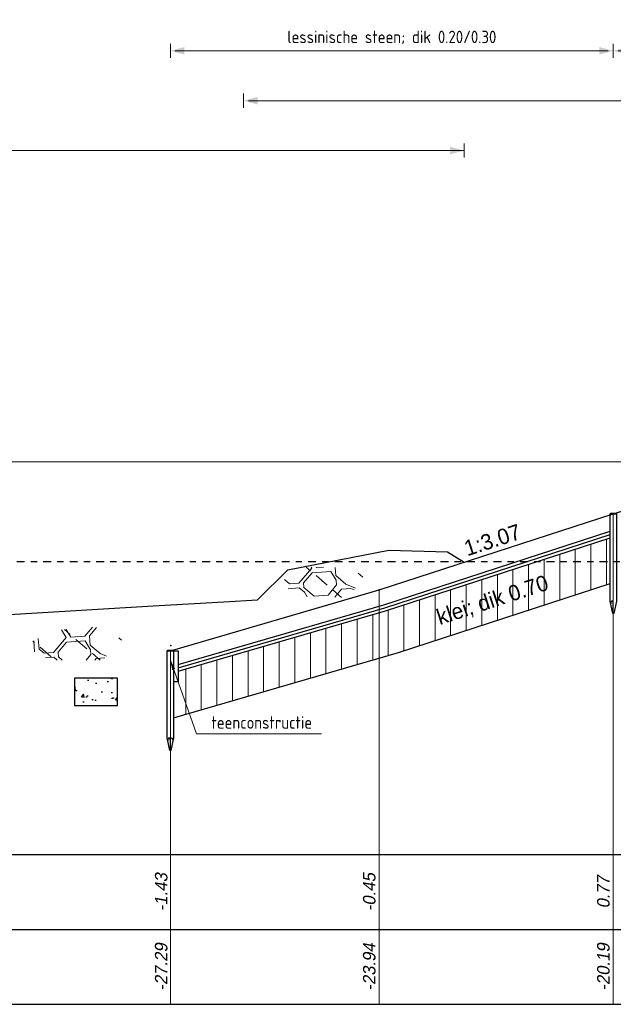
# Model space of a CAD drawing. Header units: metres. Extents: x 132 to 905, y -50 to 63.
# Tile 68 of 86: x 727 to 736, y -21 to -5. Entities that reach past the tile are written whole.
import ezdxf
from ezdxf.enums import TextEntityAlignment as Align

# ---------------------------------------------------------------- set-up
doc = ezdxf.new("R2010")
doc.units = ezdxf.units.M
doc.header["$LTSCALE"] = 0.1
doc.linetypes.add('NAP', pattern=[20, 12.5, -2.5, 2.5, -2.5])
for name, color, linetype, lineweight in [('DP-BS-arcering_klei', 253, 'Continuous', 0), ('DP-BS-arcering_kreukelberm', 253, 'Continuous', 0), ('DP-BS-arcering_slakken', 253, 'Continuous', 25), ('DP-BS-basalt 025', 253, 'basalt25', 13), ('DP-BS-Maatvoering', 2, 'Continuous', 20), ('DP-BS-Matenbalk_verlenglijnen', 253, 'Continuous', 0), ('DP-BS-materiaalomschrijving', 213, 'Continuous', 18), ('DP-BS-profiel', 2, 'Continuous', 25), ('DP-Matenbalk_verlenglijnen_best', 253, 'Continuous', 0), ('DP-NAP-lijn', 6, 'NAP', 25), ('DP-Taludhelling', 1, 'Continuous', 18), ('DP-Waterlijn', 1, 'Continuous', 13), ('DP-Waterlijn_tekst', 7, 'Continuous', 35), ('TL-2.5 mm tekst_schaaldp', 7, 'Continuous', 25), ('TL-5.0mm Tekst', 4, 'Continuous', 50)]:
    doc.layers.add(name, color=color, linetype=linetype, lineweight=lineweight)
doc.layers.add('DP-BS-arcrand', color=111, linetype='Continuous', plot=False)
for name, color, linetype in [('DP-BS-KANT-KREUKELBERM', 255, 'Continuous'), ('DP-BS-TEENSCHOT-GECONSTRUEERD', 198, 'Continuous'), ('DP-Matenbalk', 1, 'Continuous'), ('DP-Matenbalk_bestaandehoogten', 6, 'Continuous')]:
    doc.layers.add(name, color=color, linetype=linetype)
doc.styles.add('bestomschr', font='isocp.shx', dxfattribs={"width": 0.96})
doc.styles.add('dp-besthgt', font='StagCAD.ttf', dxfattribs={"oblique": 10, "height": 0.2})
doc.styles.add('Ontwnota-dwp-Bruinissepolder tot Grevelingendam$0$bestomschr', font='isocp.shx', dxfattribs={"width": 0.96})
doc.styles.add('StagCAD', font='StagCAD.ttf')
doc.linetypes.add('basalt25', pattern='A,0,-0.25,[57,BASALT25.shx,S=0.004,R=0,X=0,Y=0],-0.25', length=0.5)
doc.dimstyles.new('best-leader 1_100', dxfattribs={"dimscale": 0.1, "dimtxt": 2, "dimasz": 1.6, "dimexe": 0, "dimexo": 0, "dimgap": 0.8, "dimtad": 1, "dimrnd": 0.001, "dimzin": 1, "dimdsep": 46, "dimtxsty": 'bestomschr', "dimblk": 'RAD_PIJL', "dimcen": 0.09, "dimse1": 1, "dimse2": 1, "dimclrd": 212, "dimclre": 1, "dimclrt": 2, "dimazin": 0, "dimtfac": 1, "dimtix": 1, "dimtmove": 0, "dimatfit": 0, "dimfxl": 1, "dimtvp": 0.8299999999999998, "dimtolj": 1, "dimtzin": 0, "dimlwd": 5, "dimarcsym": 0})
doc.dimstyles.new('bestaand 1_100', dxfattribs={"dimscale": 0.1, "dimtxt": 2, "dimasz": 0.8, "dimexe": 0, "dimexo": 0, "dimgap": 1, "dimtad": 1, "dimrnd": 0.001, "dimzin": 1, "dimdsep": 46, "dimtxsty": 'bestomschr', "dimblk1": 'DIM_PIJL', "dimblk2": 'DIM_PIJL', "dimsah": 1, "dimcen": 0.09, "dimse1": 1, "dimse2": 1, "dimclrd": 212, "dimclre": 1, "dimclrt": 2, "dimazin": 0, "dimtfac": 1, "dimtix": 1, "dimtmove": 0, "dimatfit": 3, "dimldrblk": 'RAD_PIJL', "dimfxl": 1, "dimtvp": 0.8299999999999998, "dimtolj": 1, "dimtzin": 0, "dimlwd": 9, "dimlwe": 5, "dimarcsym": 0})
doc.dimstyles.new('Ontwnota-dwp-Bruinissepolder tot Grevelingendam$0$bestaand 1_100', dxfattribs={"dimscale": 0.1, "dimtxt": 2, "dimasz": 0.8, "dimexe": 0, "dimexo": 0, "dimgap": 1, "dimtad": 1, "dimrnd": 0.001, "dimzin": 1, "dimdsep": 46, "dimtxsty": 'Ontwnota-dwp-Bruinissepolder tot Grevelingendam$0$bestomschr', "dimblk1": 'Ontwnota-dwp-Bruinissepolder tot Grevelingendam$0$DIM_PIJL', "dimblk2": 'Ontwnota-dwp-Bruinissepolder tot Grevelingendam$0$DIM_PIJL', "dimsah": 1, "dimcen": 0.09, "dimse1": 1, "dimse2": 1, "dimclrd": 212, "dimclre": 1, "dimclrt": 2, "dimazin": 0, "dimtfac": 1, "dimtix": 1, "dimtmove": 0, "dimatfit": 3, "dimldrblk": 'Ontwnota-dwp-Bruinissepolder tot Grevelingendam$0$RAD_PIJL', "dimfxl": 1, "dimtvp": 0.8299999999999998, "dimtolj": 1, "dimtzin": 0, "dimlwd": 9, "dimlwe": 5, "dimarcsym": 0})

# ---------------------------------------------------------------- blocks, each defined once
blk = doc.blocks.new('RAD_PIJL')
at = {"color": 1, "linetype": 'Continuous'}
blk.add_solid([(-2.828427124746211, -0.75), (-2.828427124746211, 0.75), (0, 0)], dxfattribs=at)
blk = doc.blocks.new('BSHO')
at = {"layer": 'DP-Matenbalk_bestaandehoogten', "style": 'dp-besthgt', "oblique": 10}
for tag, p in [('AFSTAND', (0.6000000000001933, -0.0129295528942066)), ('HOOGTE', (1.800000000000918, -0.0129295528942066))]:
    blk.add_attdef(tag, text='', height=0.2, dxfattribs=at).set_placement(p, align=Align.BOTTOM_CENTER)
blk = doc.blocks.new('*U51')
at = {"layer": 'DP-Matenbalk'}
for p, q in [((6, -3.499999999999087), (42.3055871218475, -3.499999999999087)), ((6, -4.699999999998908), (42.3055871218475, -4.699999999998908)), ((6, -5.899999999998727), (42.3055871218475, -5.899999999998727))]:
    blk.add_line(p, q, dxfattribs=at)
at = {"layer": 'DP-Matenbalk', "style": 'StagCAD', "width": 0.8}
blk.add_attdef('DPNR', (0, -3.356417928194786), '', height=0.25, dxfattribs=at)
at = {"layer": 'TL-2.5 mm tekst_schaaldp', "style": 'StagCAD', "width": 0.96}
blk.add_attdef('SCHAAL', (-0.0500000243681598, -7.52420836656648), '', height=0.2499999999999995, dxfattribs=at)
at = {"layer": 'TL-5.0mm Tekst', "style": 'StagCAD', "width": 0.96}
blk.add_attdef('OMSCHRIJVING', (-0.0500000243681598, -6.934744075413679), '', height=0.4999999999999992, dxfattribs=at)
blk = doc.blocks.new('*U50')
at = {"layer": 'DP-NAP-lijn'}
blk.add_line((0, 0), (422.3512536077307, 0), dxfattribs=at)
at = {"layer": 'DP-Waterlijn'}
blk.add_line((0, 16.00000000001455), (205.5626785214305, 16.00000000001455), dxfattribs=at)
at = {"layer": 'DP-NAP-lijn', "style": 'StagCAD'}
blk.add_attdef('NAPLIJN', (6.246522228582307, 0.9999999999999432), '', height=2.5, dxfattribs=at)
at = {"layer": 'DP-Waterlijn_tekst', "style": 'StagCAD'}
blk.add_attdef('WP', text='', height=2.5, dxfattribs=at).set_placement((11.17347716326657, 16.00000000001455), align=Align.BOTTOM_CENTER)
blk = doc.blocks.new('Ontwnota-dwp-Bruinissepolder tot Grevelingendam$0$DIM_PIJL')
at = {"color": 1}
blk.add_line((0, 1.414213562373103), (0, -1.414213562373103), dxfattribs=at)
at = {"color": 1, "linetype": 'ByBlock'}
blk.add_solid([(-2.828427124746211, -0.75), (-2.828427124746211, 0.75), (0, 0)], dxfattribs=at)
blk = doc.blocks.new('*D271')
at = {"layer": 'Defpoints', "color": 0, "transparency": 16777216}
for p in [(26.82721576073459, 9.190634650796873), (26.82721576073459, 4.213745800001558), (18.92025396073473, 1.76697530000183)]:
    blk.add_point(p, dxfattribs=at)
at = {"layer": 'DP-BS-Maatvoering', "color": 212, "lineweight": 9, "transparency": 16777216}
blk.add_line((19.00025396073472, 9.190634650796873), (26.74721576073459, 9.190634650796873), dxfattribs=at)
at = {"layer": 'DP-BS-Maatvoering', "color": 212, "lineweight": 9, "transparency": 16777216, "xscale": 0.08000000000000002, "yscale": 0.08000000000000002, "zscale": 0.08000000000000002, "rotation": 180}
blk.add_blockref('Ontwnota-dwp-Bruinissepolder tot Grevelingendam$0$DIM_PIJL', (18.92025396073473, 9.190634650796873), dxfattribs=at)
at = {"layer": 'DP-BS-Maatvoering', "color": 212, "lineweight": 9, "transparency": 16777216, "xscale": 0.08000000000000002, "yscale": 0.08000000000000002, "zscale": 0.08000000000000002}
blk.add_blockref('Ontwnota-dwp-Bruinissepolder tot Grevelingendam$0$DIM_PIJL', (26.82721576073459, 9.190634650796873), dxfattribs=at)
at = {"layer": 'DP-BS-Maatvoering', "color": 2, "transparency": 16777216, "insert": (22.87373486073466, 9.405654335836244), "char_height": 0.2, "attachment_point": 5, "style": 'Ontwnota-dwp-Bruinissepolder tot Grevelingendam$0$bestomschr'}
blk.add_mtext('\\A1;basalt; dik 0.20/0.30', dxfattribs=at)
blk = doc.blocks.new('Ontwnota-dwp-Bruinissepolder tot Grevelingendam$0$RAD_PIJL')
at = {"color": 1, "linetype": 'Continuous'}
blk.add_solid([(-2.828427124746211, -0.75), (-2.828427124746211, 0.75), (0, 0)], dxfattribs=at)
blk = doc.blocks.new('*D272')
at = {"layer": 'Defpoints', "color": 0, "transparency": 16777216}
for p in [(18.92025396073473, 9.190634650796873), (18.92025396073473, 1.76697530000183), (11.81370246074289, -0.4289631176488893)]:
    blk.add_point(p, dxfattribs=at)
at = {"layer": 'DP-BS-Maatvoering', "color": 212, "lineweight": 9, "transparency": 16777216}
blk.add_line((11.89370246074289, 9.190634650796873), (18.84025396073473, 9.190634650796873), dxfattribs=at)
at = {"layer": 'DP-BS-Maatvoering', "color": 212, "lineweight": 9, "transparency": 16777216, "xscale": 0.08000000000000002, "yscale": 0.08000000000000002, "zscale": 0.08000000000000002, "rotation": 180}
blk.add_blockref('Ontwnota-dwp-Bruinissepolder tot Grevelingendam$0$DIM_PIJL', (11.81370246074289, 9.190634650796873), dxfattribs=at)
at = {"layer": 'DP-BS-Maatvoering', "color": 212, "lineweight": 9, "transparency": 16777216, "xscale": 0.08000000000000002, "yscale": 0.08000000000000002, "zscale": 0.08000000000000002}
blk.add_blockref('Ontwnota-dwp-Bruinissepolder tot Grevelingendam$0$DIM_PIJL', (18.92025396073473, 9.190634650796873), dxfattribs=at)
at = {"layer": 'DP-BS-Maatvoering', "color": 2, "transparency": 16777216, "insert": (15.36697821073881, 9.405654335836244), "char_height": 0.2, "attachment_point": 5, "style": 'Ontwnota-dwp-Bruinissepolder tot Grevelingendam$0$bestomschr'}
blk.add_mtext('\\A1;lessinische steen; dik 0.20/0.30', dxfattribs=at)
blk = doc.blocks.new('DIM_PIJL')
at = {"color": 1}
blk.add_line((0, 1.414213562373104), (0, -1.414213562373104), dxfattribs=at)
at = {"color": 1, "linetype": 'ByBlock'}
blk.add_solid([(-2.828427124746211, -0.75), (-2.828427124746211, 0.75), (0, 0)], dxfattribs=at)
blk = doc.blocks.new('*D274')
at = {"layer": 'Defpoints', "color": 0, "transparency": 16777216}
for p in [(27.71388116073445, 8.390634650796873), (27.71388116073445, 4.20120810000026), (12.98821582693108, -0.08741878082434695)]:
    blk.add_point(p, dxfattribs=at)
at = {"layer": 'DP-BS-Maatvoering', "color": 212, "lineweight": 9, "transparency": 16777216}
blk.add_line((13.06821582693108, 8.390634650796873), (27.63388116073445, 8.390634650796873), dxfattribs=at)
at = {"layer": 'DP-BS-Maatvoering', "color": 212, "lineweight": 9, "transparency": 16777216, "xscale": 0.08000000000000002, "yscale": 0.08000000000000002, "zscale": 0.08000000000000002, "rotation": 180}
blk.add_blockref('DIM_PIJL', (12.98821582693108, 8.390634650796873), dxfattribs=at)
at = {"layer": 'DP-BS-Maatvoering', "color": 212, "lineweight": 9, "transparency": 16777216, "xscale": 0.08000000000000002, "yscale": 0.08000000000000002, "zscale": 0.08000000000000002}
blk.add_blockref('DIM_PIJL', (27.71388116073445, 8.390634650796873), dxfattribs=at)
at = {"layer": 'DP-BS-Maatvoering', "color": 2, "transparency": 16777216, "insert": (20.35104849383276, 8.619796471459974), "char_height": 0.2, "attachment_point": 5, "style": 'bestomschr'}
blk.add_mtext('\\A1;2 vlijlagen; dik 0.10', dxfattribs=at)
blk = doc.blocks.new('teenconstructie')
at = {"layer": 'DP-BS-profiel'}
for p, q in [((-0.0499999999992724, 0), (0.0499999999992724, 0)), ((0, -1.60000000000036), (0, -1.43999974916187))]:
    blk.add_line(p, q, dxfattribs=at)
blk.add_lwpolyline([(-0.0499999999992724, -1.399999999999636), (-0.0499999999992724, 0), (-0.0400000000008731, 0.0100000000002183), (0.0400000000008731, 0.0100000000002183), (0.0499999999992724, 0), (0.0499999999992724, -1.399999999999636), (0.0099999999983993, -1.60000000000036), (-0.0099999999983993, -1.60000000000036)], close=True, dxfattribs=at)
blk.add_lwpolyline([(0.0499999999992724, 0), (0.125, 0), (0.125, -0.5), (0.0499999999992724, -0.5)], dxfattribs=at)
blk.add_ellipse((-0.0210000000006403, -1.440000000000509), major_axis=(0, 0.0399999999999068), ratio=0.5250000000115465, start_param=4.712388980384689, end_param=7.853981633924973, dxfattribs=at)
at = {"layer": 'DP-BS-profiel', "extrusion": (0, 0, -1)}
blk.add_ellipse((0.0210000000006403, -1.440000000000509), major_axis=(0, 0.0399999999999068), ratio=0.5250000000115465, start_param=4.712388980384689, end_param=7.853981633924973, dxfattribs=at)
at = {"layer": 'DP-BS-Maatvoering', "color": 2, "insert": (0.6577878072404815, -1.251665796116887), "char_height": 0.2, "attachment_point": 7, "style": 'bestomschr'}
blk.add_mtext('\\A1;teenconstructie', dxfattribs=at)
at = {"layer": 'DP-BS-Maatvoering', "annotation_type": 0, "has_hookline": 1, "hookline_direction": 0, "text_width": 1.766879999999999}
blk.add_leader([(0, -0.1499999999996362), (0.4177878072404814, -1.331665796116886), (0.5777878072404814, -1.331665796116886)], dimstyle='best-leader 1_100', override={"dimgap": 0.8, "dimtad": 1}, dxfattribs=at)
blk = doc.blocks.new('dp793')
at = {"layer": 'DP-BS-arcering_klei'}
h = blk.add_hatch(dxfattribs=at)
h.set_pattern_fill('_U', color=256, scale=0.25, angle=90.00000000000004, pattern_type=0)
h.set_pattern_definition([(90, (-485.9712430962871, 15.83380113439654), (-0.25, -1e-16), [])])
h.paths.add_polyline_path([(15.47349655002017, -0.4582024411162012), (18.87025396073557, 0.6465724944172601), (18.87025396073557, 1.382666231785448), (15.26746155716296, 0.2108796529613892), (11.93870246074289, -0.7571117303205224), (11.93870246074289, -0.9289631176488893), (11.86370246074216, -0.9289631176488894), (11.86370246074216, -1.50791780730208)])
h.paths.add_polyline_path([(16.05751081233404, -0.1497339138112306), (18.04265200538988, 0.4959213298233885), (17.90346883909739, 0.9238559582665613), (15.91832764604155, 0.2782007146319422)], flags=24)
at = {"layer": 'DP-BS-arcering_kreukelberm'}
h = blk.add_hatch(dxfattribs=at)
h.set_pattern_fill('NATUURST', color=256, scale=0.15, angle=94.43536414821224, style=0, pattern_type=2)
h.set_pattern_definition([(94.43536414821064, (11.64390367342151, 0.6294398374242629), (-1.611509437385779, 1.379506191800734), [0.0749999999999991, -0.0749999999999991, 0.149999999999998, -1.199999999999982]), (94.43536414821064, (11.61552893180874, 0.02543663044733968), (-1.611509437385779, 1.379506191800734), [0.3749999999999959, -1.124999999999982]), (94.43536414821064, (11.54655362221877, -0.05513884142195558), (-1.611509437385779, 1.379506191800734), [0.3749999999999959, -1.124999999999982]), (94.43536414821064, (11.12047593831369, 0.5888392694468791), (-1.611509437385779, 1.379506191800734), [0.0749999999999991, -1.424999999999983]), (94.43536414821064, (11.02892596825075, -0.1705148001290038), (-1.611509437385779, 1.379506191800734), [0.224999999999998, -1.274999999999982]), (94.43536414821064, (10.95415057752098, -0.1763148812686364), (-1.611509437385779, 1.379506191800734), [0.224999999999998, -1.274999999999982]), (94.43536414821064, (10.80977421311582, 0.715189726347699), (-1.611509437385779, 1.379506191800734), [0.4499999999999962, -1.049999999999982]), (94.43536414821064, (10.74079890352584, 0.6346142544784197), (-1.611509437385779, 1.379506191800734), [0.4499999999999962, -1.049999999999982]), (94.43536414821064, (10.6202485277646, 0.2491371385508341), (-1.611509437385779, 1.379506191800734), [0.149999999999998, -1.349999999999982]), (94.43536414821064, (10.53967305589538, 0.3181124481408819), (-1.611509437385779, 1.379506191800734), [0.0749999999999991, -1.424999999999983]), (94.43536414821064, (10.44232300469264, -0.366466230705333), (-1.611509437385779, 1.379506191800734), [0.0749999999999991, -0.0749999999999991, 0.0749999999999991, -1.274999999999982]), (184.4353641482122, (10.74142456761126, -0.3432659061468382), (-1.379506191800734, -1.611509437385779), [0.2249999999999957, -1.274999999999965]), (184.4353641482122, (11.25905222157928, -0.22788994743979), (-1.379506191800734, -1.611509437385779), [0.07499999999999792, -0.1499999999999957, 0.07499999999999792, -0.1499999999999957, 0.2999999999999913, -0.7499999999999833]), (184.4353641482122, (10.35014737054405, -0.1479401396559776), (-1.379506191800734, -1.611509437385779), [0.07499999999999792, -1.424999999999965]), (184.4353641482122, (11.00572564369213, 0.1285867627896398), (-1.379506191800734, -1.611509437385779), [0.07499999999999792, -1.424999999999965]), (184.4353641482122, (10.62604860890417, 0.174361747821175), (-1.379506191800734, -1.611509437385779), [0.07499999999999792, -1.424999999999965]), (184.4353641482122, (11.43697774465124, 0.3877134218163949), (-1.379506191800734, -1.611509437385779), [0.1499999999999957, -1.349999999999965]), (184.4353641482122, (11.50595305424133, 0.4682888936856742), (-1.379506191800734, -1.611509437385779), [0.2249999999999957, -1.274999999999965]), (184.4353641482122, (10.60284828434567, 0.4734633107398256), (-1.379506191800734, -1.611509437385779), [0.1499999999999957, -0.07499999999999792, 0.1499999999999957, -1.124999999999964]), (184.4353641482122, (11.04570054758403, 0.583039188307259), (-1.379506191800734, -1.611509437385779), [0.2999999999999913, -1.199999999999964]), (184.4353641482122, (11.03990046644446, 0.657814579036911), (-1.379506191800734, -1.611509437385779), [0.1499999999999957, -1.349999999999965]), (184.4353641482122, (11.55172803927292, 0.8479659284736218), (-1.379506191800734, -1.611509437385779), [0.2999999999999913, -1.199999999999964]), (184.4353641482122, (11.54592795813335, 0.9227413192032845), (-1.379506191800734, -1.611509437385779), [0.2249999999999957, -1.274999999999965]), (139.4353641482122, (11.5175532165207, 0.3187381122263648), (-1.495507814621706, -0.1160016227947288), [0.106066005, -2.015254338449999]), (139.4353641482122, (11.12627601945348, 0.5140638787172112), (-1.495507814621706, -0.1160016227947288), [0.106066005, -2.015254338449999]), (139.4353641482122, (10.89034968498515, 0.64621441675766), (-1.495507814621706, -0.1160016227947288), [0.106066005, -2.015254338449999]), (139.4353641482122, (10.8220000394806, -0.4122412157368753), (-1.495507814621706, -0.1160016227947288), [0.106066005, -2.015254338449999]), (139.4353641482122, (10.51129831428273, -0.285890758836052), (-1.495507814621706, -0.1160016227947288), [0.106066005, -2.015254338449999]), (139.4353641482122, (11.28162688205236, 0.4508886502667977), (-1.495507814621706, -0.1160016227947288), [0.2121315, -1.909188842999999]), (139.4353641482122, (10.29794664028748, 0.5250383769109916), (-1.495507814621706, -0.1160016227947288), [0.2121315, -1.909188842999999]), (229.4353641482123, (11.72447914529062, 0.5604645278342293), (0.1160016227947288, -1.495507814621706), [0.2121314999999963, -1.909188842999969]), (229.4353641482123, (11.64390367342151, 0.6294398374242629), (0.1160016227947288, -1.495507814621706), [0.2121314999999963, -1.909188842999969]), (229.4353641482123, (11.25262647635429, 0.8247656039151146), (0.1160016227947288, -1.495507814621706), [0.2121314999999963, -1.909188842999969]), (229.4353641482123, (10.74659898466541, 0.5598388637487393), (0.1160016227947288, -1.495507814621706), [0.2121314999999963, -1.909188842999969]), (229.4353641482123, (10.74079890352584, 0.6346142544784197), (0.1160016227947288, -1.495507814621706), [0.2121314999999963, -1.909188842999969]), (229.4353641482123, (11.21265157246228, 0.3703131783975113), (0.1160016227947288, -1.495507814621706), [0.3181979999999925, -1.803122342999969]), (229.4353641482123, (11.24682639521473, 0.8995409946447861), (0.1160016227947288, -1.495507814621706), [0.3181979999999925, -1.803122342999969]), (229.4353641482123, (11.28742696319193, 0.3761132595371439), (0.1160016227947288, -1.495507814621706), [0.4242640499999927, -1.697056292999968]), (229.4353641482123, (10.44232300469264, -0.366466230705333), (0.1160016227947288, -1.495507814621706), [0.4242640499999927, -1.697056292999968]), (229.4353641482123, (10.51709839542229, -0.3606661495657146), (0.1160016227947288, -1.495507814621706), [0.4242640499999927, -1.697056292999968]), (229.4353641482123, (11.33382761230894, -0.2220898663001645), (0.1160016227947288, -1.495507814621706), [0.1060660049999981, -2.015254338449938]), (229.4353641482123, (10.95995065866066, -0.2510902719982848), (0.1160016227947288, -1.495507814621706), [0.1060660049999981, -2.015254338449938]), (121.0004153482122, (11.63810359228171, 0.7042152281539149), (-0.1160016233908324, 1.495507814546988), [0.167705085, -3.186396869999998]), (121.0004153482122, (11.21265157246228, 0.3703131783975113), (-0.1160016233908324, 1.495507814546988), [0.167705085, -3.186396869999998]), (121.0004153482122, (11.32160178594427, 0.9053410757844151), (-0.1160016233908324, 1.495507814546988), [0.3354102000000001, -3.0186917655]), (121.0004153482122, (11.24682639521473, 0.8995409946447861), (-0.1160016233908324, 1.495507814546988), [0.3354102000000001, -3.0186917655]), (157.8703129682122, (10.53387297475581, 0.3928878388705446), (-1.495507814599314, -0.1160016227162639), [0.1676999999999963, -1.676999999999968, 0.3353999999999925, -1.174001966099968]), (157.8703129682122, (11.19007691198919, -0.3084654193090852), (-1.495507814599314, -0.1160016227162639), [0.1677050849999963, -3.186396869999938]), (157.8703129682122, (11.77087979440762, -0.03773859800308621), (-1.495507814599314, -0.1160016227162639), [0.1677050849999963, -3.186396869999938]), (157.8703129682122, (11.18427683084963, -0.2336900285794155), (-1.495507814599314, -0.1160016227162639), [0.1677050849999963, -3.186396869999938]), (157.8703129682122, (10.45329750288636, 0.4618631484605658), (-1.495507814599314, -0.1160016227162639), [0.1677050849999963, -3.186396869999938]), (157.8703129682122, (10.53387297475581, 0.3928878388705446), (-1.495507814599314, -0.1160016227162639), [0.1677050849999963, -3.186396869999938]), (157.8703129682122, (10.93095025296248, 0.1227866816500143), (-1.495507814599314, -0.1160016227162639), [0.3354101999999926, -3.018691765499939]), (157.8703129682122, (10.93675033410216, 0.04801129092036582), (-1.495507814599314, -0.1160016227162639), [0.3354101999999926, -3.018691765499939]), (211.0004153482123, (10.95415057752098, -0.1763148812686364), (-1.495507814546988, -0.1160016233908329), [0.1677050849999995, -3.18639686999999]), (211.0004153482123, (11.62132901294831, -0.04933876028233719), (-1.495507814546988, -0.1160016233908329), [0.3354101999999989, -3.01869176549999]), (211.0004153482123, (11.54655362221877, -0.05513884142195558), (-1.495507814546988, -0.1160016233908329), [0.3354101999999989, -3.01869176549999]), (247.8703129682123, (10.55127321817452, 0.1685616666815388), (0.1160016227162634, -1.495507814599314), [0.3354102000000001, -3.0186917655]), (247.8703129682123, (10.53967305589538, 0.3181124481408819), (0.1160016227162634, -1.495507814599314), [0.5031152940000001, -2.850986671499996]), (139.4353641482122, (11.77424720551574, -0.08115169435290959), (-0.3048306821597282, -0.3560966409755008), [0.234375, -0.1171875])])
h.paths.add_polyline_path([(13.83350564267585, 0.4402521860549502), (14.63230234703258, 0.4224167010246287), (14.96697506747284, 0.7480837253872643), (14.63656575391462, 0.9049397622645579), (13.93067713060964, 0.9120648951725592), (13.5914509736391, 0.6717632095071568)])
h = blk.add_hatch(dxfattribs=at)
h.set_pattern_fill('NATUURST', color=256, scale=0.15, angle=94.43536414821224, style=0, pattern_type=2)
h.set_pattern_definition([(94.43536414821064, (9.198903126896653, -0.3668637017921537), (-1.611509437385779, 1.379506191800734), [0.07499999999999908, -0.07499999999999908, 0.1499999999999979, -1.199999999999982]), (94.43536414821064, (9.170528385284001, -0.970866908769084), (-1.611509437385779, 1.379506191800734), [0.3749999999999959, -1.124999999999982]), (94.43536414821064, (9.101553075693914, -1.051442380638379), (-1.611509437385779, 1.379506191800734), [0.3749999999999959, -1.124999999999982]), (94.43536414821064, (8.675475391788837, -0.4074642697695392), (-1.611509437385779, 1.379506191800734), [0.07499999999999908, -1.424999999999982]), (94.43536414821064, (8.583925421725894, -1.166818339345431), (-1.611509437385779, 1.379506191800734), [0.224999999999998, -1.274999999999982]), (94.43536414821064, (8.509150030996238, -1.172618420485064), (-1.611509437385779, 1.379506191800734), [0.224999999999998, -1.274999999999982]), (94.43536414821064, (8.364773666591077, -0.2811138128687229), (-1.611509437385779, 1.379506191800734), [0.4499999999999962, -1.049999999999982]), (94.43536414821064, (8.29579835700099, -0.3616892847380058), (-1.611509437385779, 1.379506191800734), [0.4499999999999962, -1.049999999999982]), (94.43536414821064, (8.175247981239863, -0.747166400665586), (-1.611509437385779, 1.379506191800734), [0.1499999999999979, -1.349999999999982]), (94.43536414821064, (8.094672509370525, -0.6781910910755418), (-1.611509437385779, 1.379506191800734), [0.07499999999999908, -1.424999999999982]), (94.43536414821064, (7.997322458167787, -1.362769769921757), (-1.611509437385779, 1.379506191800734), [0.07499999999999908, -0.07499999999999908, 0.07499999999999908, -1.274999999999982]), (184.4353641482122, (8.296424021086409, -1.339569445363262), (-1.379506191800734, -1.611509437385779), [0.2249999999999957, -1.274999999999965]), (184.4353641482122, (8.814051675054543, -1.224193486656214), (-1.379506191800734, -1.611509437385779), [0.0749999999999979, -0.1499999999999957, 0.0749999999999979, -0.1499999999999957, 0.2999999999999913, -0.7499999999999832]), (184.4353641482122, (7.905146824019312, -1.144243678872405), (-1.379506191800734, -1.611509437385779), [0.0749999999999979, -1.424999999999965]), (184.4353641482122, (8.560725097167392, -0.8677167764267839), (-1.379506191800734, -1.611509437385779), [0.0749999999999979, -1.424999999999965]), (184.4353641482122, (8.181048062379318, -0.8219417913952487), (-1.379506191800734, -1.611509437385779), [0.0749999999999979, -1.424999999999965]), (184.4353641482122, (8.991977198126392, -0.6085901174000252), (-1.379506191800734, -1.611509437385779), [0.1499999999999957, -1.349999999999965]), (184.4353641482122, (9.060952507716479, -0.5280146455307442), (-1.379506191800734, -1.611509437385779), [0.2249999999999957, -1.274999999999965]), (184.4353641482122, (8.157847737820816, -0.5228402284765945), (-1.379506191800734, -1.611509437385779), [0.1499999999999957, -0.0749999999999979, 0.1499999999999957, -1.124999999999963]), (184.4353641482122, (8.600700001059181, -0.4132643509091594), (-1.379506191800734, -1.611509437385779), [0.2999999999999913, -1.199999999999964]), (184.4353641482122, (8.594899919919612, -0.3384889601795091), (-1.379506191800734, -1.611509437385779), [0.1499999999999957, -1.349999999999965]), (184.4353641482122, (9.106727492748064, -0.1483376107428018), (-1.379506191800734, -1.611509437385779), [0.2999999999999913, -1.199999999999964]), (184.4353641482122, (9.100927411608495, -0.07356222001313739), (-1.379506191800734, -1.611509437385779), [0.2249999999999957, -1.274999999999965]), (139.4353641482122, (9.072552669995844, -0.6775654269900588), (-1.495507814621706, -0.1160016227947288), [0.106066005, -2.015254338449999]), (139.4353641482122, (8.681275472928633, -0.482239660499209), (-1.495507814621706, -0.1160016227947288), [0.106066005, -2.015254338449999]), (139.4353641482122, (8.445349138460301, -0.3500891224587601), (-1.495507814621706, -0.1160016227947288), [0.106066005, -2.015254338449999]), (139.4353641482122, (8.37699949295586, -1.408544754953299), (-1.495507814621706, -0.1160016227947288), [0.106066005, -2.015254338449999]), (139.4353641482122, (8.066297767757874, -1.282194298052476), (-1.495507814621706, -0.1160016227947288), [0.106066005, -2.015254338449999]), (139.4353641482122, (8.836626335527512, -0.5454148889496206), (-1.495507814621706, -0.1160016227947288), [0.2121315, -1.909188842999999]), (139.4353641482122, (7.852946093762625, -0.4712651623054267), (-1.495507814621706, -0.1160016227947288), [0.2121315, -1.909188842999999]), (229.4353641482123, (9.279478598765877, -0.4358390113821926), (0.1160016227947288, -1.495507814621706), [0.2121314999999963, -1.909188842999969]), (229.4353641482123, (9.198903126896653, -0.3668637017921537), (0.1160016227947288, -1.495507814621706), [0.2121314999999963, -1.909188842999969]), (229.4353641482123, (8.807625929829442, -0.1715379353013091), (0.1160016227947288, -1.495507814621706), [0.2121314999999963, -1.909188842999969]), (229.4353641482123, (8.301598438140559, -0.4364646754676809), (0.1160016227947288, -1.495507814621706), [0.2121314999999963, -1.909188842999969]), (229.4353641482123, (8.29579835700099, -0.3616892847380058), (0.1160016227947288, -1.495507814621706), [0.2121314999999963, -1.909188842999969]), (229.4353641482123, (8.767651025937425, -0.6259903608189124), (0.1160016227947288, -1.495507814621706), [0.3181979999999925, -1.803122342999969]), (229.4353641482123, (8.801825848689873, -0.09676254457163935), (0.1160016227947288, -1.495507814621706), [0.3181979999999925, -1.803122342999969]), (229.4353641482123, (8.842426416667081, -0.6201902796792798), (0.1160016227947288, -1.495507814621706), [0.4242640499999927, -1.697056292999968]), (229.4353641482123, (7.997322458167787, -1.362769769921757), (0.1160016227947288, -1.495507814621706), [0.4242640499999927, -1.697056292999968]), (229.4353641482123, (8.072097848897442, -1.356969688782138), (0.1160016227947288, -1.495507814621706), [0.4242640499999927, -1.697056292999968]), (229.4353641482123, (8.888827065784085, -1.218393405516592), (0.1160016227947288, -1.495507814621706), [0.1060660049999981, -2.015254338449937]), (229.4353641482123, (8.514950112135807, -1.247393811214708), (0.1160016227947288, -1.495507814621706), [0.1060660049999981, -2.015254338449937]), (121.0004153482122, (9.193103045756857, -0.2920883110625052), (-0.1160016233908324, 1.495507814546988), [0.167705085, -3.186396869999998]), (121.0004153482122, (8.767651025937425, -0.6259903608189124), (-0.1160016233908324, 1.495507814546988), [0.167705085, -3.186396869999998]), (121.0004153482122, (8.876601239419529, -0.09096246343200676), (-0.1160016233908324, 1.495507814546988), [0.3354102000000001, -3.0186917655]), (121.0004153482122, (8.801825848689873, -0.09676254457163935), (-0.1160016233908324, 1.495507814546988), [0.3354102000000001, -3.0186917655]), (157.8703129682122, (8.088872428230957, -0.6034157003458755), (-1.495507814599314, -0.1160016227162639), [0.1676999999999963, -1.676999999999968, 0.3353999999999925, -1.174001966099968]), (157.8703129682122, (8.745076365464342, -1.304768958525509), (-1.495507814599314, -0.1160016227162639), [0.1677050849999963, -3.186396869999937]), (157.8703129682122, (9.325879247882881, -1.034042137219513), (-1.495507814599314, -0.1160016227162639), [0.1677050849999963, -3.186396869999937]), (157.8703129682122, (8.739276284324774, -1.229993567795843), (-1.495507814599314, -0.1160016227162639), [0.1677050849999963, -3.186396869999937]), (157.8703129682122, (8.008296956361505, -0.5344403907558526), (-1.495507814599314, -0.1160016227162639), [0.1677050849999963, -3.186396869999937]), (157.8703129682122, (8.088872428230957, -0.6034157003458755), (-1.495507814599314, -0.1160016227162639), [0.1677050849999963, -3.186396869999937]), (157.8703129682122, (8.485949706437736, -0.8735168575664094), (-1.495507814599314, -0.1160016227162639), [0.3354101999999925, -3.018691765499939]), (157.8703129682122, (8.491749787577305, -0.9482922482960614), (-1.495507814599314, -0.1160016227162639), [0.3354101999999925, -3.018691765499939]), (211.0004153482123, (8.509150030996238, -1.172618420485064), (-1.495507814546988, -0.1160016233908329), [0.1677050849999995, -3.18639686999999]), (211.0004153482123, (9.17632846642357, -1.045642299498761), (-1.495507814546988, -0.1160016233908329), [0.3354101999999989, -3.01869176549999]), (211.0004153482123, (9.101553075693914, -1.051442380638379), (-1.495507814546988, -0.1160016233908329), [0.3354101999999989, -3.01869176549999]), (247.8703129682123, (8.106272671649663, -0.8277418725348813), (0.1160016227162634, -1.495507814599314), [0.3354102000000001, -3.0186917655]), (247.8703129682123, (8.094672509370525, -0.6781910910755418), (0.1160016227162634, -1.495507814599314), [0.5031152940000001, -2.850986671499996]), (139.4353641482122, (9.329246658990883, -1.077455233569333), (-0.3048306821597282, -0.3560966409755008), [0.234375, -0.1171875])])
h.paths.add_polyline_path([(9.881479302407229, -0.5810033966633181), (10.72734830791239, -0.5810033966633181), (11.04451342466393, -0.2482564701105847), (10.61688251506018, -0.04967262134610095), (9.964471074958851, -0.1031135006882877), (9.450961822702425, -0.3508109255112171)])
at = {"layer": 'DP-BS-basalt 025', "ltscale": 10}
blk.add_lwpolyline([(18.92025396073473, 1.76697530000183), (26.82721576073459, 4.213745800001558)], dxfattribs=at)
at = {"layer": 'DP-BS-KANT-KREUKELBERM'}
blk.add_point((15.16444406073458, 0.5454207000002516), dxfattribs=at)
at = {"layer": 'DP-BS-Maatvoering', "color": 212, "lineweight": 9}
blk.add_line((4.885171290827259, 7.590634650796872), (16.52672563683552, 7.590634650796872), dxfattribs=at)
at = {"layer": 'DP-BS-Matenbalk_verlenglijnen'}
for p, q in [((18.92025396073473, 1.76697530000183), (18.92025396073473, -6.099999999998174)), ((15.16444406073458, 0.5454207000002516), (15.16444406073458, -6.099999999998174)), ((11.81370246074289, -0.4289631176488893), (11.81370246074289, -6.099999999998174))]:
    blk.add_line(p, q, dxfattribs=at)
at = {"layer": 'DP-BS-profiel'}
for p, q in [((18.92025396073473, 1.76697530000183), (26.82721576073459, 4.213745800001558)), ((18.87025396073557, 1.76697530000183), (18.970253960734, 1.76697530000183)), ((18.92025396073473, 0.1669753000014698), (18.92025396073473, 0.3269755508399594))]:
    blk.add_line(p, q, dxfattribs=at)
for points in [[(11.8137024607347, -0.4289631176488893), (15.16444406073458, 0.5454207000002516), (18.92025396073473, 1.76697530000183)], [(11.93870246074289, -0.6529693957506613), (15.23802798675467, 0.3064628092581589), (18.87025396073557, 1.487822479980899)], [(11.93870246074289, -0.7571117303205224), (15.26746155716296, 0.2108796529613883), (18.87025396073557, 1.382666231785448)], [(11.53972516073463, 0.2920000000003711), (12.67200256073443, 0.3556426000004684), (13.21209746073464, 0.3860000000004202), (13.69648966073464, 0.8660000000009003), (15.31981456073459, 1.182000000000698), (16.2588118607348, 1.154000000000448), (16.52672563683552, 0.9884945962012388)], [(11.86370246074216, -1.50791780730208), (15.47349655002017, -0.4582024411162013), (18.87025396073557, 0.64657249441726)], [(2.876297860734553, -0.8779999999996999), (5.233307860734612, -0.08799999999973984), (11.53972516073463, 0.2920000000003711)]]:
    blk.add_lwpolyline(points, dxfattribs=at)
blk.add_lwpolyline([(18.87025396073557, 0.3669753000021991), (18.87025396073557, 1.76697530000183), (18.88025396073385, 1.776975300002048), (18.9602539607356, 1.776975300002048), (18.970253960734, 1.76697530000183), (18.970253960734, 0.3669753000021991), (18.93025396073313, 0.1669753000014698), (18.91025396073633, 0.1669753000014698)], close=True, dxfattribs=at)
at = {"layer": 'DP-BS-profiel', "color": 1}
blk.add_lwpolyline([(11.93870246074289, -0.7050405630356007), (15.25274477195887, 0.2586712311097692), (18.87025396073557, 1.43524435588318)], dxfattribs=at)
at = {"layer": 'DP-BS-profiel'}
blk.add_ellipse((18.8992539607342, 0.3269753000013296), major_axis=(0, 0.0399999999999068), ratio=0.5250000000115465, start_param=4.712388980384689, end_param=7.853981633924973, dxfattribs=at)
at = {"layer": 'DP-BS-TEENSCHOT-GECONSTRUEERD'}
blk.add_point((11.8233348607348, -0.3485314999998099), dxfattribs=at)
at = {"layer": 'DP-Matenbalk_bestaandehoogten'}
for points in [[(18.92025396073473, 1.76697530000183, 0), (18.92025396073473, 1.76697530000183, 0)], [(15.16444406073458, 0.5454207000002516, 0), (15.16444406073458, 0.5454207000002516, 0)], [(11.8233348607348, -0.3485314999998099, 0), (11.8233348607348, -0.3485314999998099, 0)], [(11.8233348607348, -3.69999999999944, 0), (11.8233348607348, -3.69999999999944, 0)], [(15.16444406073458, -3.69999999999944, 0), (15.16444406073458, -3.69999999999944, 0)], [(18.92025396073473, -3.69999999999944, 0), (18.92025396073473, -3.69999999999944, 0)], [(11.8233348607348, -4.899999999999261, 0), (11.8233348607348, -4.899999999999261, 0)], [(15.16444406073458, -4.899999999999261, 0), (15.16444406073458, -4.899999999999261, 0)], [(18.92025396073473, -4.899999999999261, 0), (18.92025396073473, -4.899999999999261, 0)]]:
    blk.add_polyline3d(points, dxfattribs=at)
at = {"layer": 'DP-BS-Maatvoering', "color": 212, "lineweight": 9, "xscale": 0.0800000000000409, "yscale": 0.0800000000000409, "zscale": 0.0800000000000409}
blk.add_blockref('DIM_PIJL', (16.52672563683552, 7.590634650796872), dxfattribs=at)
at = {"layer": 'DP-BS-profiel'}
blk.add_blockref('teenconstructie', (11.81370246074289, -0.4289631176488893), dxfattribs=at)
at = {"layer": 'DP-Matenbalk'}
blk.add_blockref('*U51', (-0.07046176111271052, -0.1999999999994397), dxfattribs=at)
at = {"layer": 'DP-Matenbalk_verlenglijnen_best', "rotation": 90}
blk.add_blockref('BSHO', (11.81370246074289, -6.10000000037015), dxfattribs=at).add_auto_attribs({'AFSTAND': '-27.29', 'HOOGTE': '-1.43'})
at = {"layer": 'DP-NAP-lijn', "ltscale": 4, "xscale": 0.0999999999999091, "yscale": 0.0999999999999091, "zscale": 0.0999999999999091}
blk.add_blockref('*U50', (0, 1), dxfattribs=at)
at = {"layer": 'DP-BS-materiaalomschrijving', "style": 'StagCAD'}
blk.add_text('klei; dik 0.70', height=0.25, rotation=18.01680480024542, dxfattribs=at).set_placement((17.0423490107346, 0.1968678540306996), align=Align.BOTTOM_CENTER)
at = {"layer": 'DP-Matenbalk_bestaandehoogten', "style": 'dp-besthgt', "oblique": 10}
for s, p in [('-0.45', (15.16444406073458, -4.299999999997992)), ('0.77', (18.92025396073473, -4.299999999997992)), ('-23.94', (15.16444406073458, -5.499999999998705)), ('-20.19', (18.92025396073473, -5.499999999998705))]:
    blk.add_text(s, height=0.2, rotation=90, dxfattribs=at).set_placement(p, align=Align.BOTTOM_CENTER)
at = {"layer": 'DP-Taludhelling', "style": 'StagCAD'}
blk.add_text('1:3.07', height=0.25, rotation=18.01680480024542, dxfattribs=at).set_placement((17.0423490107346, 1.156198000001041), align=Align.BOTTOM_CENTER)
at = {"layer": 'DP-BS-Maatvoering'}
for base, p1, p2, text, dimstyle, picture, middle in [((18.92025396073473, 9.190634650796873), (11.81370246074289, -0.4289631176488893), (18.92025396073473, 1.76697530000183), 'lessinische steen; dik 0.20/0.30', 'Ontwnota-dwp-Bruinissepolder tot Grevelingendam$0$bestaand 1_100', '*D272', (15.36697821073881, 9.405654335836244)), ((26.82721576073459, 9.190634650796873), (18.92025396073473, 1.76697530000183), (26.82721576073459, 4.213745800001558), 'basalt; dik 0.20/0.30', 'Ontwnota-dwp-Bruinissepolder tot Grevelingendam$0$bestaand 1_100', '*D271', (22.87373486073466, 9.405654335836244)), ((27.71388116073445, 8.390634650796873), (12.98821582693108, -0.08741878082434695), (27.71388116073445, 4.20120810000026), '2 vlijlagen; dik 0.10', 'bestaand 1_100', '*D274', (20.35104849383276, 8.619796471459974))]:
    dim = blk.add_linear_dim(base=base, p1=p1, p2=p2, text=text, dimstyle=dimstyle, dxfattribs=at)
    dim.commit()
    dim.dimension.update_dxf_attribs({"geometry": picture, "text_midpoint": middle})

msp = doc.modelspace()

# ---------------------------------------------------------------- hatches: boundary and pattern name
at = {"layer": 'DP-BS-arcering_slakken'}
h = msp.add_hatch(dxfattribs=at)
h.set_pattern_fill('AR-CONC', color=256, scale=0.003)
h.set_pattern_definition([(49.99999999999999, (124.6145893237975, -7.77906753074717), (0.5465540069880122, -0.0478172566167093), [0.05715, -0.6286500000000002]), (355, (124.6145893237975, -7.77906753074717), (-0.105730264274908, 0.5731705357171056), [0.04572, -0.50292175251]), (100.4514446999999, (124.6601353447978, -7.783052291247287), (0.4408237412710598, 0.5253532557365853), [0.04857002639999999, -0.534270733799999]), (46.18419999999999, (124.6145893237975, -7.62666753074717), (0.8132371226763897, -0.1261269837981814), [0.085725, -0.9429749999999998]), (96.63555760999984, (124.6823590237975, -7.637178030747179), (0.712212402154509, 0.7422783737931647), [0.07285506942, -0.80140682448]), (351.1841511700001, (124.6145893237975, -7.62666753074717), (0.7122124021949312, 0.7422783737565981), [0.06857990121, -0.75437919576]), (21, (124.6907893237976, -7.664767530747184), (0.4548431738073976, -0.3067955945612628), [0.05715, -0.6286500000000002]), (326, (124.6907893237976, -7.664767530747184), (0.1854060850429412, 0.5525638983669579), [0.04572, -0.5029200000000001]), (71.45144499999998, (124.7286929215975, -7.690333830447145), (0.6402492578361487, 0.2457683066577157), [0.04857002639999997, -0.5342698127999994]), (37.50000000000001, (124.6145893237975, -7.77906753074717), (0.0092658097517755, 0.2536651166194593), [0, -0.4968240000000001, 0, -0.51054, 0, -0.5048250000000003]), (7.499999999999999, (124.6145893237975, -7.77906753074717), (0.2004589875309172, 0.3005417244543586), [0, -0.2910839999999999, 0, -0.4853939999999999, 0, -0.192405]), (327.5, (124.4446633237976, -7.77906753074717), (0.4067717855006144, -0.0171862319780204), [0, -0.1905, 0, -0.59436, 0, -0.78867]), (317.5, (124.3684633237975, -7.77906753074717), (0.4443875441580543, 0.0762794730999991), [0, -0.24765, 0, -0.394716, 0, -0.56007])])
h.paths.add_polyline_path([(727.7457736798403, -15.70161421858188), (727.7457736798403, -16.14251009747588), (728.4357937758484, -16.14251009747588), (728.4357937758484, -15.70161421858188)])

# ---------------------------------------------------------------- linework, layer by layer
at = {"layer": 'DP-BS-arcrand'}
msp.add_lwpolyline([(727.7457736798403, -16.14251009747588), (728.4357937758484, -16.14251009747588), (728.4357937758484, -15.70161421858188), (727.7457736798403, -15.70161421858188)], close=True, dxfattribs=at)

# ---------------------------------------------------------------- block references
msp.add_blockref('dp793', (717.4686359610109, -14.83380113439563))

doc.saveas('drawing.dxf')
